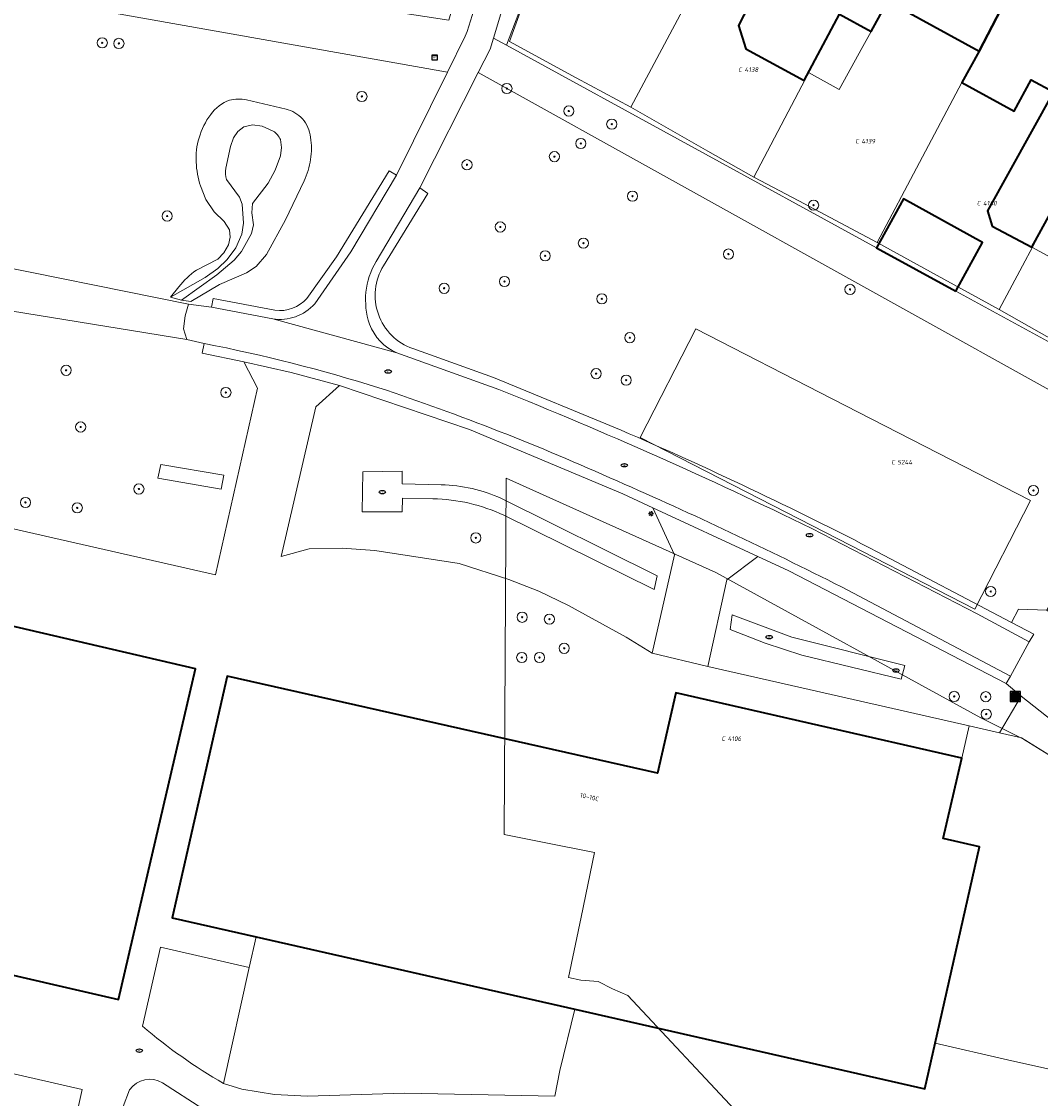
# Model space of a CAD drawing. Header units: metres. Extents: x 183765 to 187731, y 443805 to 446163.
# Tile 75 of 120: x 186251 to 186331, y 444649 to 444733. Entities that reach past the tile are written whole.
import ezdxf
from ezdxf.enums import TextEntityAlignment as Align

# ---------------------------------------------------------------- set-up
doc = ezdxf.new("R2010")
doc.units = ezdxf.units.M
doc.layers.get('0').update_dxf_attribs({"lineweight": 25})
for name, color, linetype, lineweight in [('B-WE-GR-BEPLANTING_CULTUUR_BOSPLANTSOEN-GV', 90, 'Continuous', 18), ('B-WE-GR-BEPLANTING_CULTUUR_HEESTERS-GV', 90, 'Continuous', 18), ('B-WE-GR-BOOM-S', 253, 'Continuous', 25), ('B-WE-GR-HAAG-GV', 90, 'Continuous', 13), ('B-WE-GW-TALUD_KRUIN-G', 253, 'Continuous', 18), ('B-WE-IE-MEUBILAIR-S', 7, 'Continuous', 25), ('B-WE-IE-MEUBILAIR_WEGMEUBILAIR_AFVALBAK-S', 7, 'Continuous', 25), ('B-WE-OG-BEBOUWING-GV', 7, 'Continuous', 35), ('B-WE-OG-BEBOUWING-T18', 10, 'Continuous', 18), ('B-WE-OG-BEBOUWING_LUIFEL-GV', 7, 'Continuous', 18), ('B-WE-OG-TERREIN_BEGROEID-GV', 7, 'Continuous', 18), ('B-WE-OG-TERREIN_ERF-GV', 7, 'Continuous', 18), ('B-WE-OG-TERREIN_ONBEGROEID_ZAND-GV', 7, 'Continuous', 18), ('B-WE-VH-GESLOTENVERHARDING_ASFALT-GV', 10, 'Continuous', 18), ('B-WE-VH-HALFVERHARDING-GV', 130, 'Continuous', 18), ('B-WE-VH-ONVERHARD_ZAND-GV', 210, 'Continuous', 18), ('B-WE-VH-OPENVERHARDING_BETONSTRAATSTEEN-GV', 90, 'Continuous', 18), ('B-WE-VH-OPENVERHARDING_SIERBESTRATING-GV', 90, 'Continuous', 18), ('B-WE-VH-OPENVERHARDING_TEGEL-GV', 90, 'Continuous', 18)]:
    doc.layers.add(name, color=color, linetype=linetype, lineweight=lineweight)
doc.layers.add('B-WE-KG-GRENS_PERCEEL-G', color=7, linetype='Continuous', lineweight=13, true_color=0xa55252)
doc.layers.add('B-WE-KG-GRENS_PERCEEL-S', color=7, linetype='Continuous', lineweight=25, true_color=0xa55252)
doc.styles.add('NLCS-ISO', font='NLCS-ISO.ttf')
doc.styles.add('NLCS-ISO-M200-T18', font='NLCS-ISO.ttf', dxfattribs={"height": 0.36})

# ---------------------------------------------------------------- blocks, each defined once
blk = doc.blocks.new('SIE-WEG_AFVALBAK-SO')
h = blk.add_hatch(color=256)
h.dxf.hatch_style = 1
h.paths.add_polyline_path([(-1.5, -1.5), (1.5, -1.5), (1.5, 1.5), (-1.5, 1.5)])
for points in [[(-2, -2), (2, -2), (2, 2), (-2, 2)], [(-1.5, -1.5), (1.5, -1.5), (1.5, 1.5), (-1.5, 1.5)]]:
    blk.add_lwpolyline(points, close=True)
blk = doc.blocks.new('SIE-MEUBILAIR_KAST_CAI-SO')
for points in [[(-1, 1), (1, 1), (1, 0.84), (-1, 0.84)], [(-1, 0.76), (1, 0.76), (1, -1), (-1, -1)]]:
    blk.add_lwpolyline(points, close=True)
at = {"style": 'NLCS-ISO'}
blk.add_text('cai', height=0.75, dxfattribs=at).set_placement((0, 0), align=Align.MIDDLE_CENTER)
blk = doc.blocks.new('SIE-MEUBILAIR_PAAL_LICHTMAST-SO')
for points in [[(-0.62, 0), (-1, 0)], [(-0.71, 0.71), (-0.44, 0.44)], [(0, 1), (0, 0.62)], [(0.44, 0.44), (0.71, 0.71)], [(1, 0), (0.62, 0)], [(-0.71, -0.71), (-0.44, -0.44)], [(0, -0.62), (0, -1)], [(0.44, -0.44), (0.71, -0.71)]]:
    blk.add_lwpolyline(points)
blk.add_circle((0, 0), 0.5)
blk = doc.blocks.new('SIE-MEUBILAIR_PUT_RIOOLPUT-SO')
blk.add_ellipse((0, 0), major_axis=(1.25, 0), ratio=0.54)
at = {"style": 'NLCS-ISO'}
blk.add_text('ri', height=0.75, dxfattribs=at).set_placement((-0.04, 0.07), align=Align.MIDDLE_CENTER)
blk = doc.blocks.new('SIE-MEUBILAIR_PUT_BRANDKRAAN-SO')
blk.add_ellipse((0, 0), major_axis=(1.25, 0), ratio=0.54)
at = {"style": 'NLCS-ISO'}
blk.add_text('bk', height=0.75, dxfattribs=at).set_placement((0.03, 0), align=Align.MIDDLE_CENTER)
blk = doc.blocks.new('SIE-MEUBILAIR_PUT_KOLK-SO')
blk.add_ellipse((0, 0), major_axis=(1.25, 0), ratio=0.54)
at = {"style": 'NLCS-ISO'}
blk.add_text('klk', height=0.75, dxfattribs=at).set_placement((0.03, 0), align=Align.MIDDLE_CENTER)
blk = doc.blocks.new('SGR-BOOM_GBKN-SO')
at = {"linetype": 'ByBlock', "lineweight": 18}
h = blk.add_hatch(color=0, dxfattribs=at)
h.dxf.hatch_style = 1
edge = h.paths.add_edge_path()
edge.add_arc((0, 0), 0.25, 0, 360)
at = {"color": 0, "linetype": 'ByBlock', "lineweight": 18}
for radius in [2, 0.25]:
    blk.add_circle((0, 0), radius, dxfattribs=at)
at = {"color": 0, "linetype": 'ByBlock', "lineweight": 18, "style": 'NLCS-ISO'}
blk.add_attdef('SOORT', (2.5, 0), '', height=1.5, dxfattribs=at)
blk = doc.blocks.new('SKG-PERCEELNUMMER-SO')
at = {"style": 'NLCS-ISO', "oblique": 10, "flags": 1}
for tag, p in [('GEMEENTECODE', (0, 2.55)), ('PERCEELGROOTTE', (0, -2.45))]:
    blk.add_attdef(tag, text='', height=1.8, dxfattribs=at).set_placement(p, align=Align.MIDDLE_CENTER)
at = {"style": 'NLCS-ISO', "oblique": 10}
blk.add_attdef('SECTIE', text='', height=1.8, dxfattribs=at).set_placement((-0.5, 0), align=Align.MIDDLE_RIGHT)
blk.add_attdef('PERCEELNUMMER', text='', height=1.8, dxfattribs=at).set_placement((0.5, 0), align=Align.MIDDLE_LEFT)

msp = doc.modelspace()

# ---------------------------------------------------------------- linework, layer by layer
at = {"layer": 'B-WE-GR-BEPLANTING_CULTUUR_BOSPLANTSOEN-GV', "flags": 128}
for points in [[(186280.003, 444720.996), (186283.988, 444729.084), (186218.602, 444740.693), (186218.453, 444732.438), (186217.633, 444729.719), (186215.654, 444725.033), (186214.422, 444720.523), (186219.086, 444719.139), (186232.413, 444716.438), (186246.325, 444714.4), (186263.68, 444710.873), (186265.477, 444710.658), (186265.623, 444711.322), (186270.462, 444710.41)], [(186268.228, 444726.917), (186271.331, 444726.189)], [(186272.967, 444711.331), (186275.29, 444714.6), (186279.417, 444721.333), (186280.003, 444720.996)], [(186272.761, 444720.548), (186271.283, 444717.491), (186269.805, 444714.789), (186269.003, 444713.848), (186268.22, 444713.343), (186266.108, 444712.426), (186263.869, 444711.084), (186263.147, 444711.192), (186262.27, 444711.44), (186262.923, 444712.256)], [(186265.984, 444714.423), (186266.466, 444714.906), (186266.811, 444715.538), (186266.949, 444716.134), (186266.896, 444716.706), (186266.474, 444717.375), (186265.709, 444718.117), (186265.042, 444719.081), (186264.616, 444720.16)], [(186264.3, 444713.563), (186265.984, 444714.423)], [(186244.28, 444694.538), (186265.813, 444689.65), (186269.087, 444704.287), (186268.012, 444706.372), (186264.744, 444707.033), (186264.923, 444707.8), (186263.552, 444708.114), (186240.207, 444711.908)], [(186247.4, 444645.731), (186254.279, 444644.461), (186255.334, 444649.297), (186235.016, 444653.97)]]:
    msp.add_lwpolyline(points, dxfattribs=at)
for points in [[(186340.127, 444702.977), (186339.147, 444703.527), (186333.633, 444706.571), (186323.871, 444711.908), (186317.653, 444715.308), (186288.614, 444731.186), (186287.593, 444731.745), (186287.332, 444730.876), (186286.41, 444729.056), (186333.552, 444702.85), (186338.71, 444700.451)], [(186266.24, 444696.381), (186261.29, 444697.247), (186261.521, 444698.326), (186266.451, 444697.471)]]:
    msp.add_lwpolyline(points, close=True, dxfattribs=at)
at = {"layer": 'B-WE-GR-BEPLANTING_CULTUUR_BOSPLANTSOEN-GV'}
for points in [[(186266.904, 444726.878, -0.11039), (186268.228, 444726.917)], [(186265.426, 444725.765, -0.157556), (186266.904, 444726.878)], [(186271.331, 444726.189, -0.130898), (186272.632, 444725.425)], [(186264.509, 444723.925, -0.090926), (186265.426, 444725.765)], [(186272.632, 444725.425, -0.140436), (186273.26, 444723.975)], [(186264.283, 444722.011, -0.082767), (186264.509, 444723.925)], [(186273.26, 444723.975, -0.078502), (186273.253, 444722.23)], [(186264.616, 444720.16, -0.062158), (186264.283, 444722.011)], [(186273.253, 444722.23, -0.060144), (186272.761, 444720.548)], [(186262.923, 444712.256, -0.061238), (186264.3, 444713.563)], [(186270.462, 444710.41, 0.248136), (186272.967, 444711.331)]]:
    msp.add_lwpolyline(points, format="xyb", dxfattribs=at)
at = {"layer": 'B-WE-GR-BEPLANTING_CULTUUR_HEESTERS-GV', "flags": 128}
msp.add_lwpolyline([(186218.652, 444743.449), (186218.602, 444740.693), (186283.988, 444729.084), (186285.374, 444731.896), (186285.552, 444732.257), (186289.981, 444746.514), (186291.51, 444754.653), (186292.584, 444759.712), (186291.839, 444759.89), (186284.102, 444733.149), (186266.824, 444735.826), (186263.179, 444736.391), (186251.851, 444738.146), (186230.401, 444741.572), (186224.228, 444742.558), (186219.389, 444743.331)], close=True, dxfattribs=at)
at = {"layer": 'B-WE-GR-HAAG-GV', "flags": 128}
msp.add_lwpolyline([(186294.977, 444748.423), (186298.323, 444757.677), (186296.86, 444758.321), (186294.601, 444759.123), (186291.868, 444745.97), (186287.593, 444731.745), (186288.614, 444731.186), (186291.403, 444738.491)], close=True, dxfattribs=at)
at = {"layer": 'B-WE-GW-TALUD_KRUIN-G'}
for points in [[(186268.228, 444726.917, 0.11039), (186266.904, 444726.878)], [(186266.904, 444726.878, 0.157556), (186265.426, 444725.765)], [(186272.632, 444725.425, 0.130898), (186271.331, 444726.189)], [(186265.426, 444725.765, 0.090926), (186264.509, 444723.925)], [(186273.26, 444723.975, 0.140436), (186272.632, 444725.425)], [(186264.509, 444723.925, 0.082767), (186264.283, 444722.011)], [(186273.253, 444722.23, 0.078502), (186273.26, 444723.975)], [(186264.283, 444722.011, 0.062158), (186264.616, 444720.16)], [(186272.761, 444720.548, 0.060144), (186273.253, 444722.23)], [(186264.3, 444713.563, 0.061238), (186262.923, 444712.256)]]:
    msp.add_lwpolyline(points, format="xyb", dxfattribs=at)
at = {"layer": 'B-WE-GW-TALUD_KRUIN-G', "flags": 128}
for points in [[(186271.331, 444726.189), (186268.228, 444726.917)], [(186263.147, 444711.192), (186263.869, 444711.084), (186266.108, 444712.426), (186268.22, 444713.343), (186269.003, 444713.848), (186269.805, 444714.789), (186271.283, 444717.491), (186272.761, 444720.548)], [(186264.616, 444720.16), (186265.042, 444719.081), (186265.709, 444718.117), (186266.474, 444717.375), (186266.896, 444716.706), (186266.949, 444716.134), (186266.811, 444715.538), (186266.466, 444714.906), (186265.984, 444714.423), (186264.3, 444713.563)], [(186262.923, 444712.256), (186262.27, 444711.44)]]:
    msp.add_lwpolyline(points, dxfattribs=at)
at = {"layer": 'B-WE-KG-GRENS_PERCEEL-G', "flags": 128}
for points in [[(186298.372, 444726.339), (186294.096, 444728.622), (186288.872, 444731.478), (186291.403, 444738.491), (186292.924, 444742.706), (186298.326, 444757.676)], [(186311.433, 444750.808), (186309.046, 444746.337), (186305.897, 444740.437), (186298.372, 444726.339)], [(186308.026, 444720.835), (186314.744, 444733.634), (186316.494, 444736.968), (186321.076, 444745.698)], [(186330.822, 444740.536), (186328.44, 444736.027), (186325.685, 444730.723), (186324.341, 444728.278), (186317.693, 444715.711)], [(186327.257, 444710.465), (186331.735, 444718.839), (186334.053, 444723.079), (186335.916, 444726.658), (186340.575, 444735.372)], [(186308.026, 444720.835), (186304.429, 444722.885), (186298.372, 444726.339)], [(186317.693, 444715.711), (186311.552, 444719.001), (186308.026, 444720.835)], [(186327.257, 444710.465), (186322.929, 444712.839), (186317.693, 444715.711)], [(186340.221, 444703.25), (186334.141, 444706.575), (186327.257, 444710.465)], [(186288.441, 444669.311), (186288.591, 444697.233), (186305.036, 444689.85), (186325.821, 444678.457), (186329.186, 444676.785)], [(186329.186, 444676.785), (186338.428, 444671.049), (186353.626, 444661.335), (186357.07, 444658.645), (186360.798, 444655.287)], [(186293.48, 444658.076), (186294.494, 444662.814), (186295.538, 444667.884), (186291.46, 444668.703), (186288.441, 444669.311)], [(186360.798, 444655.287), (186358.345, 444653.095), (186353.143, 444648.528), (186347.142, 444643.23), (186335.866, 444633.281), (186327.099, 444625.534), (186315.63, 444637.869), (186306.892, 444647.307), (186298.153, 444656.665), (186296.933, 444657.2), (186295.808, 444657.783), (186294.446, 444657.889), (186293.48, 444658.076)]]:
    msp.add_lwpolyline(points, dxfattribs=at)
msp.add_lwpolyline([(186299.096, 444700.439), (186303.464, 444708.963), (186314.165, 444703.475), (186329.726, 444695.501), (186325.356, 444686.977), (186312.621, 444693.502)], close=True, dxfattribs=at)
at = {"layer": 'B-WE-OG-BEBOUWING-GV', "flags": 128}
for points in [[(186314.161, 444738.213), (186316.401, 444742.412), (186309.046, 444746.337), (186305.897, 444740.437), (186306.432, 444740.143), (186305.608, 444738.645), (186308.921, 444736.824), (186306.818, 444732.728), (186307.394, 444730.916), (186311.965, 444728.425), (186314.744, 444733.634), (186316.494, 444736.968)], [(186328.44, 444736.027), (186321.08, 444739.942), (186318.828, 444735.722), (186316.494, 444736.968), (186314.744, 444733.634), (186317.224, 444732.27), (186318.534, 444734.654), (186325.685, 444730.723)], [(186335.799, 444732.112), (186328.44, 444736.027), (186325.685, 444730.723), (186324.341, 444728.278), (186328.433, 444726.028), (186329.782, 444728.482), (186331.517, 444727.528), (186326.352, 444718.193), (186326.729, 444716.996), (186329.84, 444715.346), (186334.053, 444723.079), (186335.916, 444726.658), (186333.563, 444727.909)], [(186323.871, 444711.908), (186325.969, 444715.729), (186319.756, 444719.139), (186317.653, 444715.308)], [(186236.785, 444661.187), (186246.473, 444658.986), (186246.496, 444659.045), (186258.189, 444656.369), (186259.836, 444663.443), (186264.225, 444682.289), (186242.762, 444687.288)], [(186293.994, 444655.594), (186321.426, 444649.364), (186322.235, 444652.928), (186325.733, 444668.328), (186322.885, 444668.979), (186324.335, 444675.277), (186301.897, 444680.408), (186300.464, 444674.11), (186266.711, 444681.713), (186262.408, 444662.768), (186268.998, 444661.272)]]:
    msp.add_lwpolyline(points, close=True, dxfattribs=at)
at = {"layer": 'B-WE-OG-BEBOUWING_LUIFEL-GV', "flags": 128}
for points in [[(186314.744, 444733.634), (186312.303, 444729.058), (186314.725, 444727.726), (186316.568, 444731.078), (186317.224, 444732.27)], [(186329.84, 444715.346), (186333.154, 444713.54), (186336.1, 444718.947), (186332.785, 444720.752)]]:
    msp.add_lwpolyline(points, close=True, dxfattribs=at)
at = {"layer": 'B-WE-OG-TERREIN_BEGROEID-GV', "flags": 128}
for points in [[(186286.41, 444729.056), (186281.823, 444720.006), (186282.464, 444719.569), (186278.981, 444713.897)], [(186317.71, 444691.469), (186328.232, 444685.925), (186328.792, 444686.978), (186331.004, 444686.891), (186333.499, 444691.157), (186338.71, 444700.451), (186333.552, 444702.85), (186286.41, 444729.056)], [(186271.331, 444726.189), (186268.228, 444726.917)], [(186266.618, 444721.538), (186266.973, 444723.242), (186267.222, 444723.94), (186267.566, 444724.427), (186268.032, 444724.782), (186268.712, 444724.941), (186269.45, 444724.842), (186270.325, 444724.45)], [(186270.325, 444724.45), (186269.45, 444724.842), (186268.712, 444724.941), (186268.032, 444724.782), (186267.566, 444724.427), (186267.222, 444723.94), (186266.973, 444723.242), (186266.618, 444721.538)], [(186262.27, 444711.44), (186263.147, 444711.192), (186265.908, 444713.188), (186267.259, 444714.333), (186267.838, 444715.023), (186268.629, 444716.433), (186268.769, 444717.101), (186268.65, 444718.038), (186268.708, 444718.781), (186269.92, 444720.368), (186270.491, 444721.387), (186270.896, 444722.507), (186270.99, 444723.167), (186270.893, 444723.786)], [(186270.893, 444723.786), (186270.99, 444723.167), (186270.896, 444722.507), (186270.491, 444721.387), (186269.92, 444720.368), (186268.708, 444718.781), (186268.65, 444718.038), (186268.769, 444717.101), (186268.629, 444716.433), (186267.838, 444715.023), (186267.259, 444714.333), (186265.908, 444713.188), (186263.147, 444711.192), (186263.869, 444711.084)], [(186262.923, 444712.256), (186262.27, 444711.44), (186264.991, 444712.989), (186265.972, 444713.675), (186266.726, 444714.395), (186267.403, 444715.307), (186267.873, 444716.364), (186268.006, 444717.236), (186267.883, 444718.729), (186267.673, 444719.286), (186266.675, 444720.652)], [(186266.675, 444720.652), (186267.673, 444719.286), (186267.883, 444718.729), (186268.006, 444717.236), (186267.873, 444716.364), (186267.403, 444715.307), (186266.726, 444714.395), (186265.972, 444713.675), (186264.991, 444712.989), (186262.27, 444711.44)], [(186263.869, 444711.084), (186266.108, 444712.426), (186268.22, 444713.343), (186269.003, 444713.848), (186269.805, 444714.789), (186271.283, 444717.491), (186272.761, 444720.548)], [(186264.616, 444720.16), (186265.042, 444719.081), (186265.709, 444718.117), (186266.474, 444717.375), (186266.896, 444716.706), (186266.949, 444716.134), (186266.811, 444715.538), (186266.466, 444714.906), (186265.984, 444714.423), (186264.3, 444713.563)], [(186281.269, 444707.398), (186287.607, 444705.136), (186297.616, 444701.004)], [(186282.852, 444695.634), (186280.457, 444695.671), (186280.435, 444694.614), (186277.316, 444694.599), (186277.357, 444697.742)], [(186277.357, 444697.742), (186280.451, 444697.798), (186280.451, 444696.789), (186283.511, 444696.719)], [(186288.233, 444695.659), (186300.437, 444689.596), (186300.201, 444688.504), (186288.424, 444694.332)], [(186268.454, 444658.878), (186261.488, 444660.454), (186260.072, 444654.268)], [(186266.428, 444649.784), (186268.454, 444658.878)], [(186259.069, 444649.287), (186258.548, 444647.962), (186257.893, 444647.333), (186256.704, 444646.702)], [(186264.809, 444647.796), (186261.645, 444649.82)]]:
    msp.add_lwpolyline(points, dxfattribs=at)
at = {"layer": 'B-WE-OG-TERREIN_BEGROEID-GV'}
for points in [[(186268.228, 444726.917, 0.11039), (186266.904, 444726.878)], [(186266.904, 444726.878, 0.157556), (186265.426, 444725.765)], [(186272.632, 444725.425, 0.130898), (186271.331, 444726.189)], [(186265.426, 444725.765, 0.090926), (186264.509, 444723.925)], [(186273.26, 444723.975, 0.140436), (186272.632, 444725.425)], [(186270.325, 444724.45, -0.146597), (186270.893, 444723.786)], [(186270.893, 444723.786, 0.146597), (186270.325, 444724.45)], [(186264.509, 444723.925, 0.082767), (186264.283, 444722.011)], [(186273.253, 444722.23, 0.078502), (186273.26, 444723.975)], [(186264.283, 444722.011, 0.062158), (186264.616, 444720.16)], [(186272.761, 444720.548, 0.060144), (186273.253, 444722.23)], [(186266.675, 444720.652, -0.12509), (186266.618, 444721.538)], [(186266.618, 444721.538, 0.12509), (186266.675, 444720.652)], [(186264.3, 444713.563, 0.061238), (186262.923, 444712.256)], [(186278.981, 444713.897, 0.476431), (186281.269, 444707.398)], [(186297.616, 444701.004, -0.017282), (186317.71, 444691.469)], [(186283.511, 444696.719, -0.098313), (186288.233, 444695.659)], [(186288.424, 444694.332, 0.103642), (186282.852, 444695.634)], [(186260.072, 444654.268, 0.044856), (186266.428, 444649.784)], [(186261.645, 444649.82, 0.396391), (186259.069, 444649.287)]]:
    msp.add_lwpolyline(points, format="xyb", dxfattribs=at)
at = {"layer": 'B-WE-OG-TERREIN_BEGROEID-GV', "flags": 128}
for points in [[(186300.11, 444694.919), (186297.747, 444696.014), (186285.728, 444701.057), (186275.525, 444704.5), (186273.662, 444702.841), (186270.956, 444691.093), (186273.157, 444691.708), (186275.734, 444691.763), (186278.305, 444691.582), (186284.903, 444690.554), (186288.812, 444689.299), (186291.163, 444688.369), (186293.489, 444687.255), (186297.998, 444684.763), (186300.058, 444683.507), (186301.799, 444691.237)], [(186308.335, 444691.105), (186305.917, 444689.27), (186304.41, 444682.465), (186324.911, 444677.822), (186327.289, 444677.284), (186328.982, 444680.148), (186327.826, 444681.129), (186310.761, 444689.981)], [(186306.168, 444685.373), (186306.325, 444686.533), (186311.011, 444684.784), (186319.867, 444682.541), (186319.585, 444681.492), (186311.798, 444683.365), (186308.925, 444684.311)]]:
    msp.add_lwpolyline(points, close=True, dxfattribs=at)
at = {"layer": 'B-WE-OG-TERREIN_ERF-GV', "flags": 128}
for points in [[(186291.403, 444738.491), (186288.614, 444731.186), (186317.653, 444715.308), (186319.756, 444719.139), (186325.969, 444715.729), (186323.871, 444711.908), (186333.633, 444706.571), (186336.883, 444712.368), (186342.375, 444709.309), (186339.147, 444703.527), (186340.127, 444702.977), (186350.709, 444721.851), (186350.993, 444722.359), (186351.958, 444724.078), (186351.998, 444724.169), (186352.036, 444724.26)], [(186334.053, 444723.079), (186329.84, 444715.346), (186326.729, 444716.996), (186326.352, 444718.193), (186331.517, 444727.528), (186329.782, 444728.482), (186328.433, 444726.028), (186324.341, 444728.278), (186325.685, 444730.723), (186318.534, 444734.654), (186317.224, 444732.27), (186314.744, 444733.634), (186311.965, 444728.425), (186307.394, 444730.916), (186306.818, 444732.728), (186308.921, 444736.824)]]:
    msp.add_lwpolyline(points, dxfattribs=at)
at = {"layer": 'B-WE-OG-TERREIN_ONBEGROEID_ZAND-GV', "flags": 128}
for points in [[(186334.543, 444673.46), (186333.268, 444674.252), (186329.028, 444676.883), (186327.289, 444677.284), (186324.911, 444677.822), (186324.335, 444675.277), (186322.885, 444668.979), (186325.733, 444668.328), (186322.235, 444652.928), (186327.913, 444651.638), (186334.96, 444650.062), (186337.487, 444654.165), (186338.205, 444657.393), (186339.175, 444661.524), (186338.849, 444664.179), (186338.244, 444666.688), (186337.43, 444669.141), (186336.227, 444671.414)], [(186293.994, 444655.594), (186268.998, 444661.272), (186268.454, 444658.878), (186266.428, 444649.784), (186267.878, 444649.326), (186270.434, 444648.912), (186273.013, 444648.774), (186280.631, 444649.017), (186292.424, 444648.788), (186292.812, 444650.792)]]:
    msp.add_lwpolyline(points, close=True, dxfattribs=at)
at = {"layer": 'B-WE-VH-GESLOTENVERHARDING_ASFALT-GV', "flags": 128}
for points in [[(186286.41, 444729.056), (186287.332, 444730.876), (186287.593, 444731.745), (186291.868, 444745.97), (186294.601, 444759.123), (186292.584, 444759.712), (186291.51, 444754.653), (186289.981, 444746.514), (186285.552, 444732.257), (186285.374, 444731.896), (186283.988, 444729.084), (186280.003, 444720.996), (186276.405, 444714.993), (186273.587, 444710.911)], [(186278.391, 444714.23), (186281.823, 444720.006), (186286.41, 444729.056)], [(186212.267, 444714.579), (186217.702, 444713.886), (186226.843, 444713.083), (186240.207, 444711.908), (186263.552, 444708.114), (186263.287, 444708.958), (186263.426, 444709.971), (186263.68, 444710.873), (186246.325, 444714.4)], [(186280.027, 444707.08), (186270.286, 444709.729), (186265.477, 444710.658), (186263.68, 444710.873), (186263.426, 444709.971), (186263.287, 444708.958), (186263.552, 444708.114), (186264.923, 444707.8)], [(186270.286, 444709.729), (186280.027, 444707.08)], [(186288.029, 444704.192), (186280.027, 444707.08)], [(186314.901, 444688.71), (186328.146, 444681.728), (186329.616, 444684.408), (186325.54, 444686.6), (186312.577, 444693.287)]]:
    msp.add_lwpolyline(points, dxfattribs=at)
at = {"layer": 'B-WE-VH-GESLOTENVERHARDING_ASFALT-GV'}
for points in [[(186277.879, 444709.318, -0.216871), (186278.391, 444714.23)], [(186273.587, 444710.911, -0.252341), (186270.286, 444709.729)], [(186280.027, 444707.08, -0.207759), (186277.879, 444709.318)], [(186264.923, 444707.8, -0.027589), (186278.623, 444704.33)], [(186278.623, 444704.33, -0.025009), (186297.31, 444697.022)], [(186312.577, 444693.287, 0.018567), (186288.029, 444704.192)], [(186297.31, 444697.022, -0.014278), (186314.901, 444688.71)]]:
    msp.add_lwpolyline(points, format="xyb", dxfattribs=at)
at = {"layer": 'B-WE-VH-HALFVERHARDING-GV', "flags": 128}
for points in [[(186266.451, 444697.471), (186261.521, 444698.326), (186261.29, 444697.247), (186266.24, 444696.381)], [(186311.011, 444684.784), (186306.325, 444686.533), (186306.168, 444685.373), (186308.925, 444684.311), (186311.798, 444683.365), (186319.585, 444681.492), (186319.867, 444682.541)]]:
    msp.add_lwpolyline(points, close=True, dxfattribs=at)
for points in [[(186283.511, 444696.719), (186280.451, 444696.789), (186280.451, 444697.798), (186277.357, 444697.742), (186277.316, 444694.599), (186280.435, 444694.614), (186280.457, 444695.671), (186282.852, 444695.634)], [(186288.424, 444694.332), (186300.201, 444688.504), (186300.437, 444689.596), (186288.233, 444695.659)]]:
    msp.add_lwpolyline(points, dxfattribs=at)
at = {"layer": 'B-WE-VH-HALFVERHARDING-GV'}
for points in [[(186288.233, 444695.659, 0.098313), (186283.511, 444696.719)], [(186282.852, 444695.634, -0.103642), (186288.424, 444694.332)]]:
    msp.add_lwpolyline(points, format="xyb", dxfattribs=at)
at = {"layer": 'B-WE-VH-ONVERHARD_ZAND-GV', "flags": 128}
msp.add_lwpolyline([(186294.977, 444748.423), (186298.323, 444757.677), (186296.86, 444758.321), (186294.601, 444759.123), (186291.868, 444745.97), (186287.593, 444731.745), (186288.614, 444731.186), (186291.403, 444738.491)], close=True, dxfattribs=at)
at = {"layer": 'B-WE-VH-OPENVERHARDING_BETONSTRAATSTEEN-GV', "flags": 128}
msp.add_lwpolyline([(186308.335, 444691.105), (186300.11, 444694.919), (186301.799, 444691.237), (186300.058, 444683.507), (186304.41, 444682.465), (186305.917, 444689.27)], close=True, dxfattribs=at)
at = {"layer": 'B-WE-VH-OPENVERHARDING_SIERBESTRATING-GV', "flags": 128}
for points in [[(186280.003, 444720.996), (186279.417, 444721.333), (186275.29, 444714.6), (186272.967, 444711.331)], [(186273.587, 444710.911), (186276.405, 444714.993), (186280.003, 444720.996)], [(186278.981, 444713.897), (186282.464, 444719.569), (186281.823, 444720.006), (186278.391, 444714.23)], [(186270.462, 444710.41), (186265.623, 444711.322), (186265.477, 444710.658), (186270.286, 444709.729)], [(186264.923, 444707.8), (186264.744, 444707.033), (186268.012, 444706.372), (186271.744, 444705.534), (186275.525, 444704.5), (186285.728, 444701.057), (186297.747, 444696.014), (186300.11, 444694.919), (186308.335, 444691.105), (186310.761, 444689.981), (186327.826, 444681.129), (186328.146, 444681.728), (186314.901, 444688.71)], [(186280.027, 444707.08), (186288.029, 444704.192)], [(186297.616, 444701.004), (186287.607, 444705.136), (186281.269, 444707.398)], [(186312.577, 444693.287), (186325.54, 444686.6), (186329.616, 444684.408), (186329.981, 444685.004), (186328.232, 444685.925), (186317.71, 444691.469)]]:
    msp.add_lwpolyline(points, dxfattribs=at)
at = {"layer": 'B-WE-VH-OPENVERHARDING_SIERBESTRATING-GV'}
for points in [[(186278.391, 444714.23, 0.216871), (186277.879, 444709.318)], [(186281.269, 444707.398, -0.476431), (186278.981, 444713.897)], [(186272.967, 444711.331, -0.248136), (186270.462, 444710.41)], [(186270.286, 444709.729, 0.252341), (186273.587, 444710.911)], [(186277.879, 444709.318, 0.207759), (186280.027, 444707.08)], [(186278.623, 444704.33, 0.027589), (186264.923, 444707.8)], [(186297.31, 444697.022, 0.025009), (186278.623, 444704.33)], [(186288.029, 444704.192, -0.018567), (186312.577, 444693.287)], [(186317.71, 444691.469, 0.017282), (186297.616, 444701.004)], [(186314.901, 444688.71, 0.014278), (186297.31, 444697.022)]]:
    msp.add_lwpolyline(points, format="xyb", dxfattribs=at)
at = {"layer": 'B-WE-VH-OPENVERHARDING_TEGEL-GV', "flags": 128}
for points in [[(186260.072, 444654.268), (186261.488, 444660.454), (186268.454, 444658.878), (186268.998, 444661.272), (186262.408, 444662.768), (186266.711, 444681.713), (186300.464, 444674.11), (186301.897, 444680.408), (186324.335, 444675.277), (186324.911, 444677.822), (186304.41, 444682.465), (186300.058, 444683.507), (186297.998, 444684.763), (186293.489, 444687.255), (186291.163, 444688.369), (186288.812, 444689.299), (186284.903, 444690.554), (186278.305, 444691.582), (186275.734, 444691.763), (186273.157, 444691.708), (186270.956, 444691.093), (186273.662, 444702.841), (186275.525, 444704.5), (186271.744, 444705.534), (186268.012, 444706.372), (186269.087, 444704.287), (186265.813, 444689.65), (186244.28, 444694.538)], [(186242.762, 444687.288), (186264.225, 444682.289), (186259.836, 444663.443), (186258.189, 444656.369), (186246.496, 444659.045)], [(186332.897, 444685.792), (186332.435, 444685.866), (186331.004, 444686.891), (186328.792, 444686.978), (186328.232, 444685.925), (186329.981, 444685.004), (186329.616, 444684.408), (186328.146, 444681.728), (186327.826, 444681.129), (186328.982, 444680.148), (186334.315, 444675.939), (186334.695, 444676.206)], [(186334.695, 444676.206), (186334.315, 444675.939), (186328.982, 444680.148), (186327.289, 444677.284), (186329.028, 444676.883), (186333.268, 444674.252), (186334.543, 444673.46), (186338.219, 444671.153), (186339.107, 444672.567), (186338.211, 444673.131)], [(186340.348, 444668.562), (186340.559, 444669.002), (186340.811, 444669.526), (186338.219, 444671.153), (186334.543, 444673.46), (186336.227, 444671.414), (186337.43, 444669.141), (186338.244, 444666.688), (186338.849, 444664.179), (186339.175, 444661.524), (186338.205, 444657.393), (186337.487, 444654.165), (186334.96, 444650.062), (186327.913, 444651.638), (186322.235, 444652.928), (186321.426, 444649.364), (186293.994, 444655.594), (186292.812, 444650.792), (186292.424, 444648.788), (186280.631, 444649.017), (186273.013, 444648.774), (186270.434, 444648.912), (186267.878, 444649.326), (186266.428, 444649.784)], [(186235.016, 444653.97), (186255.334, 444649.297), (186254.279, 444644.461), (186255.605, 444644.165), (186255.978, 444645.805)], [(186256.704, 444646.702), (186257.893, 444647.333), (186258.548, 444647.962), (186259.069, 444649.287)], [(186261.645, 444649.82), (186264.809, 444647.796)]]:
    msp.add_lwpolyline(points, dxfattribs=at)
at = {"layer": 'B-WE-VH-OPENVERHARDING_TEGEL-GV'}
for points in [[(186266.428, 444649.784, -0.044856), (186260.072, 444654.268)], [(186259.069, 444649.287, -0.396391), (186261.645, 444649.82)]]:
    msp.add_lwpolyline(points, format="xyb", dxfattribs=at)

# ---------------------------------------------------------------- block references
at = {"layer": 'B-WE-GR-BOOM-S', "xscale": 0.2, "yscale": 0.2, "zscale": 0.2}
for p in [(186256.921, 444731.376), (186258.228, 444731.332), (186288.657, 444727.792), (186277.286, 444727.174), (186293.509, 444726.032), (186296.879, 444725), (186294.452, 444723.483), (186292.381, 444722.453), (186285.526, 444721.818), (186298.508, 444719.35), (186312.714, 444718.65), (186262.013, 444717.798), (186288.14, 444716.938), (186294.655, 444715.669), (186306.032, 444714.813), (186291.655, 444714.673), (186288.469, 444712.666), (186283.731, 444712.13), (186315.568, 444712.043), (186296.097, 444711.302), (186298.297, 444708.258), (186254.082, 444705.699), (186295.652, 444705.437), (186298.014, 444704.926), (186266.619, 444703.957), (186255.226, 444701.255), (186259.795, 444696.393), (186329.949, 444696.274), (186250.895, 444695.339), (186254.961, 444694.911), (186286.216, 444692.557), (186326.6, 444688.359), (186289.853, 444686.336), (186291.988, 444686.184), (186293.153, 444683.901), (186289.82, 444683.182), (186291.216, 444683.176), (186323.744, 444680.128), (186326.211, 444680.106), (186326.252, 444678.741)]:
    msp.add_blockref('SGR-BOOM_GBKN-SO', p, dxfattribs=at)
at = {"layer": 'B-WE-IE-MEUBILAIR-S', "xscale": 0.2, "yscale": 0.2, "zscale": 0.2}
for name, p in [('SIE-MEUBILAIR_KAST_CAI-SO', (186282.988, 444730.229)), ('SIE-MEUBILAIR_PUT_RIOOLPUT-SO', (186279.345, 444705.602)), ('SIE-MEUBILAIR_PUT_BRANDKRAAN-SO', (186297.867, 444698.254)), ('SIE-MEUBILAIR_PUT_RIOOLPUT-SO', (186278.891, 444696.15)), ('SIE-MEUBILAIR_PAAL_LICHTMAST-SO', (186299.962, 444694.452)), ('SIE-MEUBILAIR_PUT_RIOOLPUT-SO', (186312.396, 444692.774)), ('SIE-MEUBILAIR_PUT_RIOOLPUT-SO', (186309.233, 444684.779)), ('SIE-MEUBILAIR_PUT_KOLK-SO', (186319.174, 444682.162)), ('SIE-MEUBILAIR_PUT_RIOOLPUT-SO', (186259.83, 444652.353))]:
    msp.add_blockref(name, p, dxfattribs=at)
at = {"layer": 'B-WE-IE-MEUBILAIR_WEGMEUBILAIR_AFVALBAK-S', "xscale": 0.2, "yscale": 0.2, "zscale": 0.2}
msp.add_blockref('SIE-WEG_AFVALBAK-SO', (186328.536, 444680.121), dxfattribs=at)
at = {"layer": 'B-WE-KG-GRENS_PERCEEL-S', "xscale": 0.2, "yscale": 0.2, "zscale": 0.2}
for p, values in [((186307.199, 444729.275), {'PERCEELNUMMER': '4138', 'SECTIE': 'C'}), ((186316.363, 444723.664), {'PERCEELNUMMER': '4139', 'SECTIE': 'C'}), ((186325.901, 444718.802), {'PERCEELNUMMER': '4140', 'SECTIE': 'C'}), ((186319.185, 444698.495), {'PERCEELNUMMER': '5244', 'SECTIE': 'C'}), ((186305.877, 444676.818), {'PERCEELNUMMER': '4106', 'SECTIE': 'C'})]:
    msp.add_blockref('SKG-PERCEELNUMMER-SO', p, dxfattribs=at).add_auto_attribs(values)

# ---------------------------------------------------------------- texts
at = {"layer": 'B-WE-OG-BEBOUWING-T18', "style": 'NLCS-ISO-M200-T18'}
msp.add_text('10-10C', height=0.36, rotation=347.3, dxfattribs=at).set_placement((186295.139, 444672.234), align=Align.MIDDLE)

doc.saveas('drawing.dxf')
